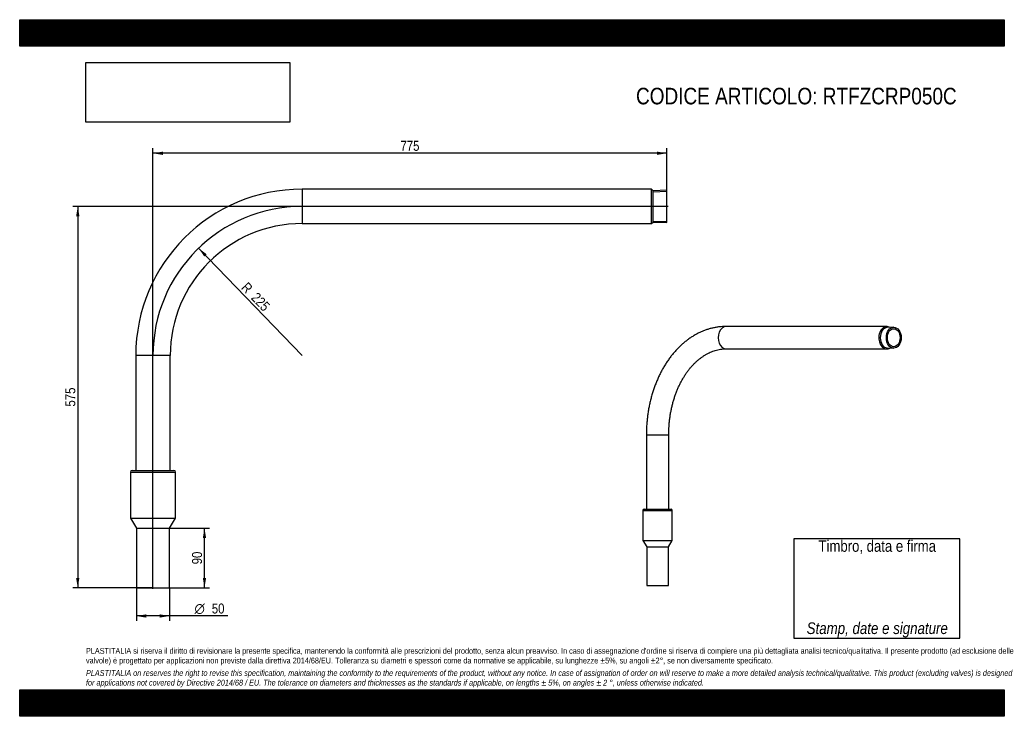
# Model space of a CAD drawing. Header units: millimetres. Extents: x 0 to 2285, y 0 to 1615.
import ezdxf
from ezdxf.enums import TextEntityAlignment as Align
from ezdxf.lldxf.tags import DXFTag

# ---------------------------------------------------------------- set-up
doc = ezdxf.new("R2010")
doc.units = ezdxf.units.MM
doc.header["$LTSCALE"] = 7.692308
for name, color, linetype in [('Default', 7, 'Continuous'), ('DV2_Default', 7, 'Continuous'), ('PARTE_ACCIAIO', 7, 'Continuous'), ('PARTE_PE', 7, 'Continuous')]:
    doc.layers.add(name, color=color, linetype=linetype)
doc.styles.add('SEACAD_Arial_Narrow', font='ARIALN.TTF')
doc.styles.add('SEACAD_Solid_Edge_ANSI1_Symbols', font='semeca1.ttf')
tags = doc.linetypes.add('CENTER2', pattern=[28.575, 19.05, -3.175, 3.175, -3.175]).pattern_tags.tags
tags[10:11] = [DXFTag(74, 4), DXFTag(75, 0), DXFTag(340, '0'), DXFTag(46, 0.0), DXFTag(50, 0.0), DXFTag(44, 0.0), DXFTag(45, 0.0)]
tags[8:9] = [DXFTag(74, 4), DXFTag(75, 0), DXFTag(340, '0'), DXFTag(46, 0.0), DXFTag(50, 0.0), DXFTag(44, 0.0), DXFTag(45, 0.0)]
tags[6:7] = [DXFTag(74, 4), DXFTag(75, 0), DXFTag(340, '0'), DXFTag(46, 0.0), DXFTag(50, 0.0), DXFTag(44, 0.0), DXFTag(45, 0.0)]
tags[4:5] = [DXFTag(74, 4), DXFTag(75, 0), DXFTag(340, '0'), DXFTag(46, 0.0), DXFTag(50, 0.0), DXFTag(44, 0.0), DXFTag(45, 0.0)]
tags = doc.linetypes.add('PHANTOM2', pattern=[31.75, 15.875, -3.175, 3.175, -3.175, 3.175, -3.175]).pattern_tags.tags
tags[14:15] = [DXFTag(74, 4), DXFTag(75, 0), DXFTag(340, '0'), DXFTag(46, 0.0), DXFTag(50, 0.0), DXFTag(44, 0.0), DXFTag(45, 0.0)]
tags[12:13] = [DXFTag(74, 4), DXFTag(75, 0), DXFTag(340, '0'), DXFTag(46, 0.0), DXFTag(50, 0.0), DXFTag(44, 0.0), DXFTag(45, 0.0)]
tags[10:11] = [DXFTag(74, 4), DXFTag(75, 0), DXFTag(340, '0'), DXFTag(46, 0.0), DXFTag(50, 0.0), DXFTag(44, 0.0), DXFTag(45, 0.0)]
tags[8:9] = [DXFTag(74, 4), DXFTag(75, 0), DXFTag(340, '0'), DXFTag(46, 0.0), DXFTag(50, 0.0), DXFTag(44, 0.0), DXFTag(45, 0.0)]
tags[6:7] = [DXFTag(74, 4), DXFTag(75, 0), DXFTag(340, '0'), DXFTag(46, 0.0), DXFTag(50, 0.0), DXFTag(44, 0.0), DXFTag(45, 0.0)]
tags[4:5] = [DXFTag(74, 4), DXFTag(75, 0), DXFTag(340, '0'), DXFTag(46, 0.0), DXFTag(50, 0.0), DXFTag(44, 0.0), DXFTag(45, 0.0)]
doc.dimstyles.new('ANSImm', dxfattribs={"dimtxt": 23.076923, "dimasz": 23.076923, "dimexe": 11.538462, "dimexo": 0, "dimgap": 5.769231, "dimtad": 1, "dimlfac": 0.65, "dimdsep": 46, "dimtxsty": 'SEACAD_Arial_Narrow', "dimblk1": '_SE_FILLED', "dimblk2": '_SE_FILLED', "dimsah": 1, "dimcen": 11.538462, "dimazin": 0, "dimtfac": 0.85, "dimtdec": 3, "dimtmove": 0, "dimatfit": 3, "dimfxl": 1, "dimarcsym": 0})
picture_1 = doc.add_image_def('image1.jpg', size_in_pixel=(4302, 1260))

# ---------------------------------------------------------------- blocks, each defined once
blk = doc.blocks.new('SE')
at = {"layer": 'PARTE_ACCIAIO', "color": 7, "linetype": 'Continuous'}
for p, q in [((2011.8, 903.9), (1639.2, 903.9)), ((2027.6, 902.3), (2012.9, 901.6)), ((1639.2, 852), (2011.8, 852)), ((2012.9, 854.3), (2027.6, 853.7)), ((1454.1, 653), (1506, 653)), ((1454.1, 653), (1454.1, 480)), ((1506, 480), (1506, 653))]:
    blk.add_line(p, q, dxfattribs=at)
for centre, major_axis, start_param, end_param in [((1639.2, 878), (0, 25.9), 0, 3.141593), ((2011.8, 878), (0, -26), 2.742109, 6.283185), ((2013.4, 878), (0, -23.7), 3.172849, 6.251929), ((2011.8, 878), (0, -26), 0, 0.399483)]:
    blk.add_ellipse(centre, major_axis=major_axis, ratio=0.707107, start_param=start_param, end_param=end_param, dxfattribs=at)
for major_axis in [(0, -24.3), (0, 20.9)]:
    blk.add_ellipse((2028.1, 878), major_axis=major_axis, ratio=0.707107, dxfattribs=at)
for points, knots in [([(1639.2, 903.9), (1637.5, 903.9), (1633.7, 903.9), (1626.8, 903.5), (1619.2, 902.6), (1611.5, 901.2), (1603.9, 899.5), (1596.3, 897.3), (1588.8, 894.7), (1581.4, 891.6), (1574.1, 888.2), (1566.9, 884.3), (1559.8, 880.1), (1552.9, 875.4), (1546.1, 870.3), (1539.4, 864.9), (1533, 859.1), (1526.7, 852.9), (1520.6, 846.3), (1514.8, 839.4), (1509.1, 832.2), (1503.7, 824.7), (1498.6, 816.8), (1493.6, 808.7), (1489, 800.3), (1484.6, 791.7), (1480.5, 782.8), (1476.6, 773.7), (1473.1, 764.3), (1469.8, 754.8), (1466.8, 745.1), (1464.2, 735.3), (1461.8, 725.3), (1459.8, 715.2), (1458, 705), (1456.6, 694.7), (1455.5, 684.3), (1454.7, 674), (1454.2, 663.3), (1454.1, 656.8), (1454.1, 653)], [0, 0, 0, 0, 0.015017, 0.040741, 0.066468, 0.092215, 0.117998, 0.143834, 0.169735, 0.195713, 0.221777, 0.247932, 0.274183, 0.30053, 0.326971, 0.353501, 0.380115, 0.406804, 0.433562, 0.460378, 0.487244, 0.514151, 0.541091, 0.568057, 0.595042, 0.62204, 0.649047, 0.676057, 0.703068, 0.730077, 0.757083, 0.784084, 0.81108, 0.838071, 0.865057, 0.892039, 0.919017, 0.945993, 0.972967, 1, 1, 1, 1]), ([(1506, 653), (1506, 654.7), (1506, 659.1), (1506.3, 667.1), (1506.9, 676.2), (1507.8, 685.4), (1508.9, 694.5), (1510.4, 703.5), (1512.1, 712.4), (1514.1, 721.1), (1516.4, 729.7), (1519, 738.2), (1521.8, 746.4), (1524.8, 754.4), (1528.1, 762.2), (1531.7, 769.8), (1535.4, 777.1), (1539.4, 784.1), (1543.5, 790.8), (1547.9, 797.3), (1552.4, 803.4), (1557.1, 809.2), (1562, 814.6), (1567, 819.7), (1572.1, 824.5), (1577.4, 828.9), (1582.8, 832.9), (1588.2, 836.6), (1593.8, 839.9), (1599.5, 842.8), (1605.2, 845.4), (1611.1, 847.5), (1617, 849.2), (1622.9, 850.6), (1628.9, 851.5), (1634.5, 852), (1637.6, 852), (1639.2, 852)], [0, 0, 0, 0, 0.014907, 0.043817, 0.072726, 0.101629, 0.130525, 0.15941, 0.188285, 0.217146, 0.245994, 0.274826, 0.303644, 0.332446, 0.361234, 0.39001, 0.418776, 0.447536, 0.476294, 0.505055, 0.533829, 0.562624, 0.591452, 0.62033, 0.649275, 0.678307, 0.707451, 0.736732, 0.766178, 0.795821, 0.825686, 0.855801, 0.88618, 0.916829, 0.947734, 0.97886, 1, 1, 1, 1])]:
    blk.add_open_spline(points, degree=3, knots=knots, dxfattribs=at)
at = {"layer": 'PARTE_PE', "color": 7, "linetype": 'Continuous'}
for p, q in [((1448.6, 480), (1511.6, 480)), ((1446.1, 477.5), (1514.1, 477.5)), ((1446.1, 477.5), (1446.1, 408)), ((1514.1, 408), (1514.1, 477.5)), ((1446.1, 408), (1514.1, 408)), ((1446.1, 408), (1455.1, 393)), ((1455.1, 393), (1505.1, 393)), ((1455.1, 393), (1455.1, 303)), ((1505.1, 393), (1514.1, 408)), ((1505.1, 303), (1505.1, 393)), ((1455.1, 303), (1505.1, 303)), ((1459.7, 303), (1500.5, 303))]:
    blk.add_line(p, q, dxfattribs=at)
for centre, start, end in [((1448.6, 477.5), 90, 180), ((1511.6, 477.5), 0, 90)]:
    blk.add_arc(centre, 2.5, start, end, dxfattribs=at)
blk = doc.blocks.new('SE1')
at = {"layer": 'DV2_Default', "color": 7, "linetype": 'CENTER2'}
for p, q in [((1504.3, 1182.5), (652.7, 1182.5)), ((309.2, 295.2), (309.2, 839))]:
    blk.add_line(p, q, dxfattribs=at)
at = {"layer": 'DV2_Default', "color": 7, "linetype": 'PHANTOM2'}
blk.add_arc((655.4, 836.3), 346.2, 90, 180, dxfattribs=at)
at = {"layer": 'PARTE_ACCIAIO', "color": 7, "linetype": 'Continuous'}
for p, q in [((655.4, 1222.4), (655.4, 1142.6)), ((1466.1, 1222.4), (655.4, 1222.4)), ((1466.1, 1142.6), (1466.1, 1222.4)), ((1469.7, 1218.9), (1466.1, 1222.4)), ((1501.6, 1219.9), (1469.7, 1218.9)), ((1469.7, 1146.1), (1469.7, 1218.9)), ((1469.7, 1216.6), (1501.6, 1217.6)), ((1501.6, 1145.1), (1501.6, 1219.9)), ((655.4, 1142.6), (1466.1, 1142.6)), ((1466.1, 1142.6), (1469.7, 1146.1)), ((1469.7, 1148.4), (1501.6, 1147.4)), ((1469.7, 1146.1), (1501.6, 1145.1)), ((349.1, 836.3), (269.3, 836.3)), ((269.3, 836.3), (269.3, 570.2)), ((349.1, 570.2), (349.1, 836.3))]:
    blk.add_line(p, q, dxfattribs=at)
for radius in [386.1, 306.2]:
    blk.add_arc((655.4, 836.3), radius, 90, 180, dxfattribs=at)
at = {"layer": 'PARTE_PE', "color": 7, "linetype": 'Continuous'}
for p, q in [((256.9, 566.3), (361.5, 566.3)), ((256.9, 566.3), (256.9, 459.4)), ((260.7, 570.2), (357.7, 570.2)), ((361.5, 459.4), (361.5, 566.3)), ((256.9, 459.4), (361.5, 459.4)), ((256.9, 459.4), (270.7, 436.3)), ((347.7, 436.3), (361.5, 459.4)), ((270.7, 436.3), (347.7, 436.3)), ((270.7, 436.3), (270.7, 297.9)), ((347.7, 297.9), (347.7, 436.3)), ((270.7, 297.9), (347.7, 297.9))]:
    blk.add_line(p, q, dxfattribs=at)
for centre, start, end in [((260.7, 566.3), 90, 180), ((357.7, 566.3), 0, 90)]:
    blk.add_arc(centre, 3.85, start, end, dxfattribs=at)
blk = doc.blocks.new('DMBLK13')
at = {"layer": 'Default', "linetype": 'Continuous'}
for points in [[(130.9, 1159.4), (138.6, 1159.4), (134.7, 1182.5)], [(130.9, 320.9), (134.7, 297.9), (138.6, 320.9)]]:
    blk.add_hatch(color=7, dxfattribs=at).paths.add_polyline_path(points)
at = {"layer": 'Default', "color": 7, "linetype": 'Continuous'}
for p, q in [((655.4, 1182.5), (123.2, 1182.5)), ((134.7, 1182.5), (134.7, 297.9)), ((309.2, 297.9), (123.2, 297.9))]:
    blk.add_line(p, q, dxfattribs=at)
at = {"layer": 'Default', "color": 7, "linetype": 'Continuous', "style": 'SEACAD_Arial_Narrow'}
blk.add_text('575', height=23.08, rotation=90, dxfattribs=at).set_placement((105.9, 718.2), align=Align.TOP_LEFT)
blk = doc.blocks.new('_SE_FILLED')
at = {"color": 0}
blk.add_line((0, 0), (-1, 0), dxfattribs=at)
blk.add_solid([(0, 0), (-1, -0.1665), (-1, 0.1665), (0, 0)], dxfattribs=at)
blk = doc.blocks.new('DMBLK14')
at = {"layer": 'Default', "linetype": 'Continuous'}
for points in [[(432.6, 413.3), (428.7, 436.3), (424.9, 413.3)], [(432.6, 320.9), (424.9, 320.9), (428.7, 297.9)]]:
    blk.add_hatch(color=7, dxfattribs=at).paths.add_polyline_path(points)
at = {"layer": 'Default', "color": 7, "linetype": 'Continuous'}
for p, q in [((347.7, 436.3), (440.3, 436.3)), ((428.7, 297.9), (428.7, 436.3)), ((347.7, 297.9), (440.3, 297.9))]:
    blk.add_line(p, q, dxfattribs=at)
at = {"layer": 'Default', "color": 7, "linetype": 'Continuous', "style": 'SEACAD_Arial_Narrow'}
blk.add_text('90', height=23.08, rotation=90, dxfattribs=at).set_placement((399.9, 352.4), align=Align.TOP_LEFT)
blk = doc.blocks.new('DMBLK15')
at = {"layer": 'Default', "linetype": 'Continuous'}
for points in [[(332.3, 1309.5), (309.2, 1305.7), (332.3, 1301.8)], [(1478.5, 1309.5), (1478.5, 1301.8), (1501.6, 1305.7)]]:
    blk.add_hatch(color=7, dxfattribs=at).paths.add_polyline_path(points)
at = {"layer": 'Default', "color": 7, "linetype": 'Continuous'}
for p, q in [((309.2, 836.3), (309.2, 1317.2)), ((1501.6, 1305.7), (309.2, 1305.7)), ((1501.6, 1182.5), (1501.6, 1317.2))]:
    blk.add_line(p, q, dxfattribs=at)
at = {"layer": 'Default', "color": 7, "linetype": 'Continuous', "style": 'SEACAD_Arial_Narrow'}
blk.add_text('775', height=23.08, dxfattribs=at).set_placement((883.4, 1334.5), align=Align.TOP_LEFT)
blk = doc.blocks.new('DMBLK16')
at = {"layer": 'Default', "linetype": 'Continuous'}
blk.add_hatch(color=7, dxfattribs=at).paths.add_polyline_path([(428.3, 1066.2), (433.8, 1071.5), (415, 1085.5)])
at = {"layer": 'Default', "color": 7, "linetype": 'Continuous'}
blk.add_line((655.4, 836.3), (415, 1085.5), dxfattribs=at)
at = {"layer": 'Default', "color": 7, "linetype": 'Continuous', "style": 'SEACAD_Arial_Narrow'}
for s, height, p in [('R', 23.1, (529.3, 1008.6)), ('225', 23.08, (552, 985))]:
    blk.add_text(s, height=height, rotation=313.9664, dxfattribs=at).set_placement(p, align=Align.TOP_LEFT)
blk = doc.blocks.new('GDimGGroup')
at = {"layer": 'Default', "linetype": 'Continuous'}
for points in [[(293.8, 228.8), (293.8, 236.5), (270.7, 232.6)], [(324.6, 228.8), (347.7, 232.6), (324.6, 236.5)]]:
    blk.add_hatch(color=7, dxfattribs=at).paths.add_polyline_path(points)
at = {"layer": 'Default', "color": 7, "linetype": 'Continuous'}
for p, q in [((270.7, 297.9), (270.7, 221.1)), ((347.7, 297.9), (347.7, 221.1)), ((483.2, 232.6), (270.7, 232.6))]:
    blk.add_line(p, q, dxfattribs=at)
for s, height, style, p in [('O', 23.1, 'SEACAD_Solid_Edge_ANSI1_Symbols', (405.6, 261.5)), ('50', 23.08, 'SEACAD_Arial_Narrow', (445.7, 261.5))]:
    blk.add_text(s, height=height, dxfattribs=dict(at, style=style)).set_placement(p, align=Align.TOP_LEFT)

msp = doc.modelspace()

# ---------------------------------------------------------------- hatches: boundary and pattern name
at = {"layer": 'Default', "linetype": 'Continuous'}
h = msp.add_hatch(dxfattribs=at)
h.set_pattern_fill('LINE', scale=0.629921, angle=45, style=0)
h.paths.add_polyline_path([(2284.615, 1553.846), (2284.615, 1615.385), (0, 1615.385), (0, 1553.846)])
for points in [[(2284.615, 1553.846), (2284.615, 1615.385), (0, 1615.385), (0, 1553.846)], [(2284.615, 0), (2284.615, 61.538), (0, 61.538), (0, 0)]]:
    msp.add_hatch(color=7, dxfattribs=at).paths.add_polyline_path(points)
h = msp.add_hatch(dxfattribs=at)
h.set_pattern_fill('LINE', scale=0.629921, angle=45, style=0)
h.paths.add_polyline_path([(2284.615, 0), (2284.615, 61.538), (0, 61.538), (0, 0)])

# ---------------------------------------------------------------- linework, layer by layer
at = {"layer": 'Default', "color": 7, "linetype": 'Continuous'}
for p, q in [((0, 1615.385), (2284.615, 1615.385)), ((0, 1553.846), (0, 1615.385)), ((2284.615, 1615.385), (2284.615, 1553.846)), ((2284.615, 1553.846), (0, 1553.846)), ((2181.137, 411.741), (1796.522, 411.741)), ((1796.522, 411.741), (1796.522, 180.972)), ((2181.137, 180.972), (2181.137, 411.741)), ((1796.522, 180.972), (2181.137, 180.972)), ((0, 61.538), (2284.615, 61.538)), ((0, 0), (0, 61.538)), ((2284.615, 61.538), (2284.615, 0)), ((2284.615, 0), (0, 0))]:
    msp.add_line(p, q, dxfattribs=at)

# ---------------------------------------------------------------- block references
at = {"layer": 'Default'}
for name in ['SE1', 'SE', 'GDimGGroup']:
    msp.add_blockref(name, (0, 0), dxfattribs=at)

# ---------------------------------------------------------------- texts
for s, insert, char_height, width, attachment_point in [('{\\fArial Narrow|b0||i0||c0|p34;\\C7;\\H38.46153846;\\W1.;CODICE ARTICOLO: RTFZCRP050C}', (1430.054, 1457.501), 38.46154, 839.79154, 1), ('{\\fArial Narrow|b0||i0||c0|p34;\\C7;\\H26.59401709;\\W1.;\\T1.;Timbro, data e firma}', (1989.822, 392.33), 26.59402, 402.67286, 5), ('{\\fArial Narrow|b0||i0||c0|p34;\\C7;\\H26.92307692;\\W1.;\\P}{\\fArial Narrow|b0||i1||c0|p34;\\C7;\\H26.92307692;\\W1.;Stamp, date e signature}', (1989.822, 222.625), 26.92308, 428.18154, 5), ("{\\fArial Narrow|b0||i0||c0|p34;\\C7;\\H13.46153846;\\W1.;PLASTITALIA si riserva il diritto di revisionare la presente specifica, mantenendo la conformità alle prescrizioni del prodotto, senza alcun preavviso. In caso di assegnazione d'ordine si riserva di compiere una più dettagliata analisi tecnico/qualitativa. Il presente prodotto (ad esclusione delle \\P}{\\fArial Narrow|b0||i0||c0|p34;\\C7;\\H13.46153846;\\W1.;valvole) è progettato per applicazioni non previste dalla direttiva 2014/68/EU. Tolleranza su diametri e spessori come da normative se applicabile, su lunghezze ±5%, su angoli ±2°, se non diversamente specificato.\\P}{\\fArial Narrow|b0||i0||c0|p34;\\C7;\\H3.846153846;\\W1.;   \\P}{\\fArial Narrow|b0||i1||c0|p34;\\C7;\\H13.46153846;\\W1.;PLASTITALIA on reserves the right to revise this specification, maintaining the conformity to the requirements of the product, without any notice. In case of assignation of order on will reserve to make a more detailed analysis technical/qualitative. This product (excluding valves) is designed \\P}{\\fArial Narrow|b0||i1||c0|p34;\\C7;\\H13.46153846;\\W1.;for applications not covered by Directive 2014/68 / EU. The tolerance on diameters and thicknesses as the standards if applicable, on lengths ± 5%, on angles ± 2 °, unless otherwise indicated.\\P}", (153.846, 158.48), 13.461538, 1976.92308, 1)]:
    msp.add_mtext(s, dxfattribs=dict(at, insert=insert, char_height=char_height, width=width, attachment_point=attachment_point))

# ---------------------------------------------------------------- dimensions: what is measured, and where the dimension line sits
at = {"layer": 'Default', "color": 7, "linetype": 'Continuous'}
dim = msp.add_linear_dim(base=(309.21, 1305.685), p1=(1501.594, 1182.488), p2=(309.21, 836.334), text='\\A1;<>', dimstyle='ANSImm', override={"dimdec": 0}, dxfattribs=at)
dim.commit()
dim.dimension.update_dxf_attribs({"geometry": 'DMBLK15', "text_midpoint": (905.402, 1305.685), "dimtype": 160})
for base, p1, p2, picture, middle, dimtype in [((134.717, 297.872), (655.364, 1182.488), (309.21, 297.872), 'DMBLK13', (134.717, 740.18), 160), ((428.726, 297.872), (347.671, 297.872), (347.671, 436.334), 'DMBLK14', (428.726, 367.103), 161)]:
    dim = msp.add_linear_dim(base=base, p1=p1, p2=p2, angle=90, text='\\A1;<>', dimstyle='ANSImm', dxfattribs=at)
    dim.commit()
    dim.dimension.update_dxf_attribs({"geometry": picture, "text_midpoint": middle, "dimtype": dimtype})
dim = msp.add_radius_dim(center=(655.364, 836.334), mpoint=(415.044, 1085.485), text='\\A1;<>', dimstyle='ANSImm', override={"dimdec": 1, "dimtolj": 1}, dxfattribs=at)
dim.commit()
dim.dimension.update_dxf_attribs({"geometry": 'DMBLK16', "text_midpoint": (535.204, 960.909), "dimtype": 164})

# ---------------------------------------------------------------- pictures from other files: only their frames are drawn
image = msp.add_image(picture_1, insert=(153.846, 1377.717), size_in_units=(472.747, 138.462))
image.dxf.flags = 7

doc.saveas('drawing.dxf')
